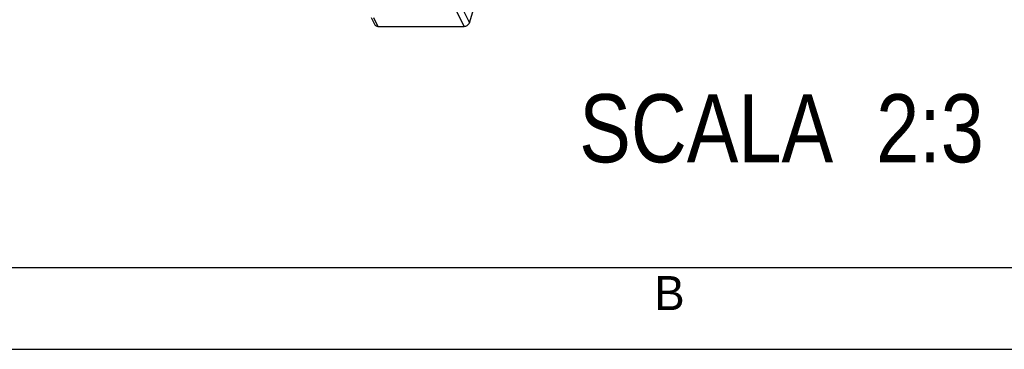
# Model space of a CAD drawing. Header units: millimetres. Extents: x 0 to 420, y 0 to 297.
# Tile 2 of 76: x 108 to 181, y 0 to 24. Entities that reach past the tile are written whole.
import ezdxf

# ---------------------------------------------------------------- set-up
doc = ezdxf.new("R2010")
doc.units = ezdxf.units.MM
doc.header["$LTSCALE"] = 23.1
doc.layers.get('0').update_dxf_attribs({"linetype": 'CONTINUOUS'})
doc.styles.get("Standard").update_dxf_attribs({"font": 'txt', "width": 0.85})
doc.styles.add('TEXTSTYLE_2', font='trium.ttf')

msp = doc.modelspace()

# ---------------------------------------------------------------- linework, layer by layer
at = {"color": 9, "linetype": 'CONTINUOUS'}
for p, q in [((140.99747, 23.68934), (138.92318, 27.91629)), ((139.31089, 28.1774), (141.38518, 23.95045)), ((134.34747, 24.35239), (134.67285, 23.68934))]:
    msp.add_line(p, q, dxfattribs=at)
at = {"color": 7, "linetype": 'CONTINUOUS'}
for p, q in [((141.38518, 23.95045), (141.96613, 25.83043)), ((134.18499, 24.35239), (134.45429, 23.8036)), ((134.67285, 23.68934), (140.99747, 23.68934)), ((18, 6), (414, 6))]:
    msp.add_line(p, q, dxfattribs=at)
at = {"color": 2, "linetype": 'CONTINUOUS'}
msp.add_line((0, 0), (420, 0), dxfattribs=at)
at = {"color": 7, "linetype": 'CONTINUOUS'}
for points, knots in [([(140.99747, 23.68934), (141.08166, 23.68934), (141.24508, 23.74298), (141.36195, 23.87529), (141.38518, 23.95045)], [0, 0, 0, 0, 0.51697927, 1, 1, 1, 1]), ([(134.45429, 23.8036), (134.47177, 23.76801), (134.53907, 23.70482), (134.62697, 23.68934), (134.67285, 23.68934)], [0, 0, 0, 0, 0.46359768, 1, 1, 1, 1])]:
    msp.add_open_spline(points, degree=3, knots=knots, dxfattribs=at)

# ---------------------------------------------------------------- texts
at = {"color": 2, "linetype": 'CONTINUOUS', "insert": (179.14273, 18.7147), "char_height": 5, "width": 56.9642857, "attachment_point": 3, "line_spacing_factor": 0.9}
msp.add_mtext('SCALA  2:3', dxfattribs=at)
at = {"color": 2, "linetype": 'CONTINUOUS', "insert": (156.07197, 5.37307), "char_height": 2.5, "width": 2.3703704, "attachment_point": 2, "line_spacing_factor": 0.9, "style": 'TEXTSTYLE_2'}
msp.add_mtext('B', dxfattribs=at)

doc.saveas('drawing.dxf')
